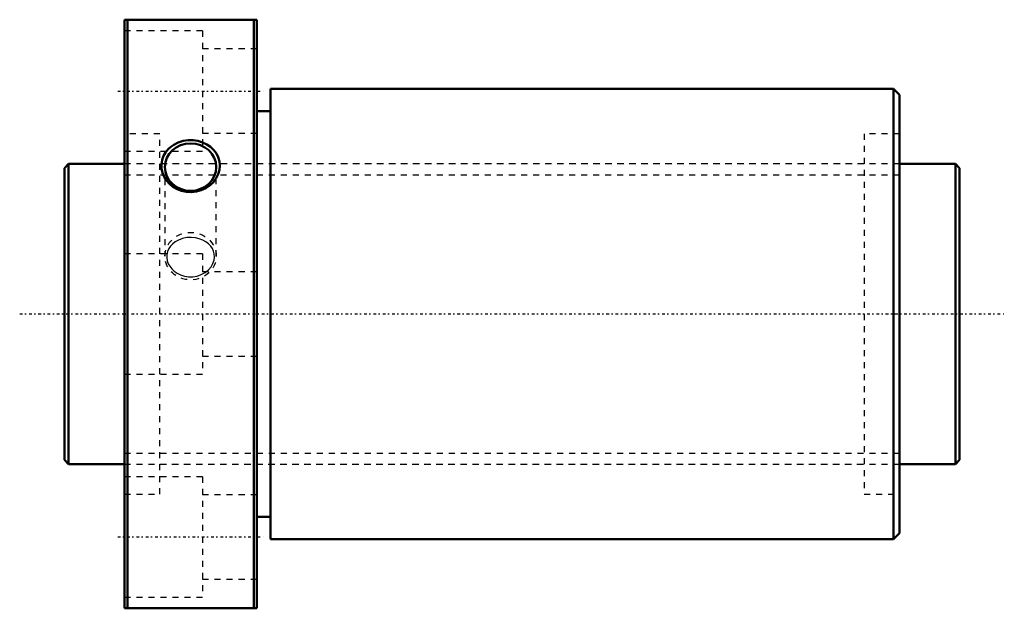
# Model space of a CAD drawing. Header units: millimetres. Extents: x -7 to 156, y -49 to 49.
import ezdxf

# ---------------------------------------------------------------- set-up
doc = ezdxf.new("R2010")
doc.units = ezdxf.units.MM
doc.linetypes.add('Center', pattern=[1.5, 0.45, -0.5, 0.05, -0.5])
doc.linetypes.add('Dashed', pattern=[2, 1, -1])
for name, color, linetype, lineweight in [('2d ConnectionPoints', 7, 'Continuous', 50), ('AM_0', 7, 'Continuous', 50), ('AM_5', 3, 'Continuous', 25), ('AM_7', 7, 'Center', 25), ('AM_9', 6, 'Dashed', 25)]:
    doc.layers.add(name, color=color, linetype=linetype, lineweight=lineweight)

# ---------------------------------------------------------------- blocks, each defined once
blk = doc.blocks.new('1_DK_5016_4RR0Nut_0_in_DK5016_4RRG1_149LC0_000_4')
at = {"layer": 'AM_0'}
for p, q in [((10, 49), (32, 49)), ((10, -49), (10, 49)), ((10.5, 49), (10.5, -49)), ((31.5, -49), (31.5, 49)), ((32, -49), (32, 49)), ((34.3, 37.5), (34.3, -37.5)), ((138, 37.5), (34.3, 37.5)), ((139, 36.5), (138, 37.5)), ((138, 37.5), (138, -37.5)), ((139, 36.5), (139, -36.5)), ((34.3, 33.75), (32, 33.75)), ((32, -33.75), (34.3, -33.75)), ((34.3, -37.5), (138, -37.5)), ((138, -37.5), (139, -36.5)), ((32, -49), (10, -49))]:
    blk.add_line(p, q, dxfattribs=at)
blk.add_lwpolyline([(17.25, 27.42), (16.83, 26.9), (16.5, 26.32), (16.26, 25.64), (16.14, 24.92), (16.17, 24.21), (16.32, 23.51), (16.59, 22.85), (16.97, 22.23), (17.47, 21.67), (18.06, 21.19), (18.74, 20.79), (19.49, 20.5), (20.3, 20.33), (21.12, 20.28), (21.96, 20.37), (22.77, 20.59), (23.53, 20.94), (24.22, 21.4), (24.8, 21.95), (25.27, 22.59), (25.6, 23.27), (25.8, 23.99), (25.86, 24.7), (25.79, 25.41), (25.6, 26.09), (25.29, 26.72), (24.86, 27.3), (24.33, 27.81), (23.7, 28.24), (23, 28.58), (22.22, 28.82), (21.41, 28.94), (20.57, 28.94), (19.74, 28.81), (18.94, 28.56), (18.2, 28.19), (17.7, 27.83), (17.25, 27.42)], dxfattribs=at)
blk.add_ellipse((21, 24.46), major_axis=(-4.28, 0), ratio=0.92388, dxfattribs=at)
at = {"layer": 'AM_7'}
for p, q in [((8.9, 37.12), (33.1, 37.12)), ((8.9, -37.12), (33.1, -37.12))]:
    blk.add_line(p, q, dxfattribs=at)
at = {"layer": 'AM_9'}
for p, q in [((23, 47.12), (10, 47.12)), ((23, 47.12), (23, 27.12)), ((32, 44.12), (23, 44.12)), ((15.9, 30), (10, 30)), ((15.9, -30), (15.9, 30)), ((23, 30.12), (32, 30.12)), ((133.1, 30), (133.1, -30)), ((139, 30), (133.1, 30)), ((10, 27.12), (23, 27.12)), ((133.1, 25), (15.9, 25)), ((16.72, 24.46), (16.72, 9.63)), ((25.28, 9.63), (25.28, 24.46)), ((23, 10), (10, 10)), ((23, 10), (23, -10)), ((32, 7), (23, 7)), ((23, -7), (32, -7)), ((10, -10), (23, -10)), ((15.9, -25), (133.1, -25)), ((23, -27.12), (10, -27.12)), ((23, -27.12), (23, -47.12)), ((10, -30), (15.9, -30)), ((32, -30.12), (23, -30.12)), ((133.1, -30), (139, -30)), ((23, -44.12), (32, -44.12)), ((10, -47.12), (23, -47.12))]:
    blk.add_line(p, q, dxfattribs=at)
blk.add_lwpolyline([(17.96, 11.64), (17.63, 11.28), (17.37, 10.89), (17.15, 10.38), (17.03, 9.85), (17.03, 9.35), (17.11, 8.85), (17.28, 8.38), (17.53, 7.94), (17.86, 7.52), (18.26, 7.15), (18.76, 6.8), (19.31, 6.53), (19.96, 6.32), (20.63, 6.21), (21.36, 6.21), (22.07, 6.32), (22.77, 6.56), (23.41, 6.9), (23.96, 7.34), (24.41, 7.86), (24.72, 8.39), (24.91, 8.96), (24.98, 9.47), (24.95, 9.99), (24.83, 10.45), (24.63, 10.89), (24.35, 11.31), (24, 11.67), (23.55, 12.02), (23.05, 12.3), (22.44, 12.54), (21.8, 12.68), (21.08, 12.75), (20.37, 12.71), (19.65, 12.56), (18.97, 12.31), (18.44, 12.01), (17.96, 11.64)], dxfattribs=at)
blk.add_ellipse((21, 9.63), major_axis=(-4.28, 0), ratio=0.92388, dxfattribs=at)
blk = doc.blocks.new('2_DK_5016_4RR014900_Shaft_0_in_DK5016_4RRG1_149LC0_000_4')
at = {"layer": 'AM_0'}
for p, q in [((0.7, 25), (0, 24.3)), ((0.7, 25), (0.7, -25)), ((10, 25), (0.7, 25)), ((148.3, 25), (139, 25)), ((148.3, 25), (148.3, -25)), ((149, 24.3), (148.3, 25)), ((0, 24.3), (0, -24.3)), ((149, 24.3), (149, -24.3)), ((0, -24.3), (0.7, -25)), ((148.3, -25), (149, -24.3)), ((0.7, -25), (10, -25)), ((139, -25), (148.3, -25))]:
    blk.add_line(p, q, dxfattribs=at)
at = {"layer": 'AM_5', "linetype": 'Dashed'}
for p, q in [((10, 23.1595), (139, 23.1595)), ((10, -23.1595), (139, -23.1595))]:
    blk.add_line(p, q, dxfattribs=at)
at = {"layer": 'AM_7'}
blk.add_line((-7.45, 0), (156.45, 0), dxfattribs=at)
at = {"layer": 'AM_9'}
for p, q in [((139, 25), (10, 25)), ((10, -25), (139, -25))]:
    blk.add_line(p, q, dxfattribs=at)

msp = doc.modelspace()

# ---------------------------------------------------------------- linework, layer by layer
at = {"layer": '2d ConnectionPoints'}
for p in [(0, 0), (10, 0)]:
    msp.add_point(p, dxfattribs=at)

# ---------------------------------------------------------------- block references
for name in ['1_DK_5016_4RR0Nut_0_in_DK5016_4RRG1_149LC0_000_4', '2_DK_5016_4RR014900_Shaft_0_in_DK5016_4RRG1_149LC0_000_4']:
    msp.add_blockref(name, (0, 0))

doc.saveas('drawing.dxf')
